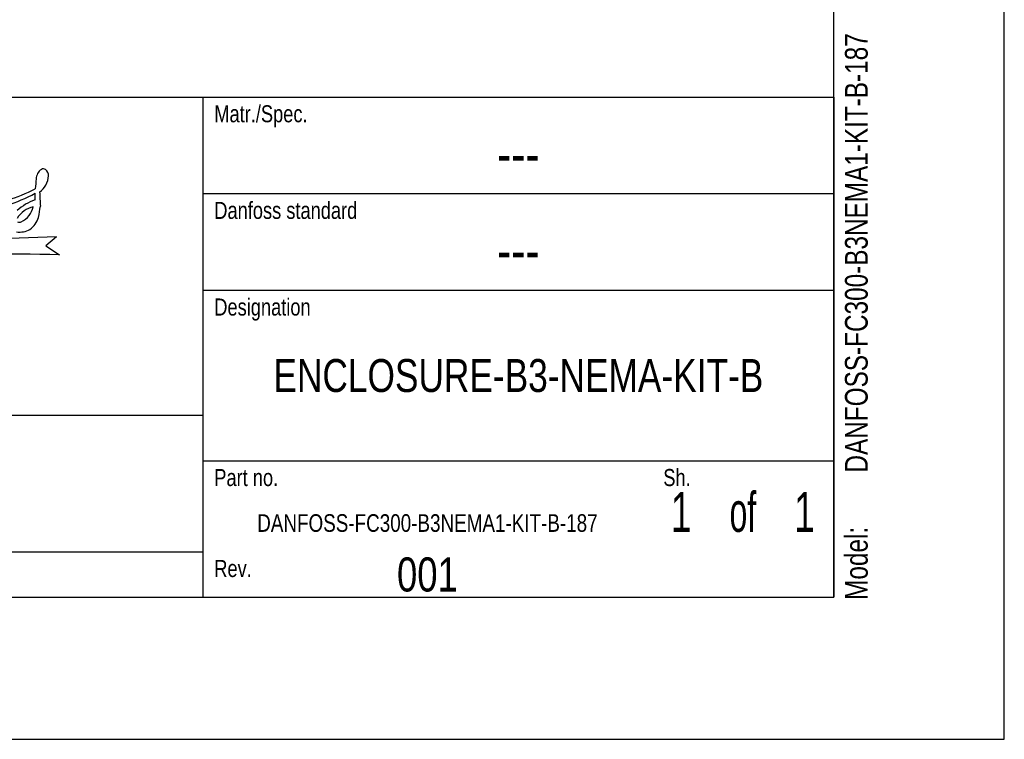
# Model space of a CAD drawing. Extents: x 0 to 420, y 0 to 297.
# Tile 27 of 51: x 333 to 420, y 0 to 63. Entities that reach past the tile are written whole.
import ezdxf
from ezdxf.enums import TextEntityAlignment as Align

# ---------------------------------------------------------------- set-up
doc = ezdxf.new("R2010")
doc.units = 0
doc.header["$LTSCALE"] = 23.1
doc.layers.get('0').update_dxf_attribs({"linetype": 'CONTINUOUS'})
doc.styles.get("Standard").update_dxf_attribs({"font": 'txt', "width": 0.8})

# ---------------------------------------------------------------- blocks, each defined once
blk = doc.blocks.new('FORMAT_BL0', base_point=(309.801, 35.026))
at = {"color": 3, "linetype": 'CONTINUOUS'}
for p, q in [((336.61, 44.187), (335.677, 43.4)), ((335.677, 43.4), (336.893, 42.618))]:
    blk.add_line(p, q, dxfattribs=at)
for centre, radius, start, end in [((335.908, 49.249), 1.084, 124.99186, 177.66505), ((334.022, 49.67), 1.899, 305.85246, 356.79174), ((335.458, 49.868), 0.319, 49.63052, 122.60687), ((335.284, 49.604), 0.635, 356.44305, 53.10223), ((616.376, 25.116), 282.588, 175.0921, 175.26626), ((328.097, 60.368), 14.014, 287.23099, 298.30596), ((329.553, 57.954), 10.845, 284.56019, 298.64826), ((331.657, 47.762), 3.097, 354.11924, 4.95248), ((387.071, 50.216), 51.979, 182.29892, 183.66892), ((336.264, 43.023), 4.678, 109.05141, 131.64709), ((335.145, 44.584), 2.339, 104.08184, 148.1292), ((332.659, 47.281), 1.964, 296.15186, 347.42074), ((323.551, 48.286), 11.73, 348.31869, 353.16449), ((332.947, 46.592), 2.2, 307.37754, 341.96874), ((333.371, 45.934), 0.444, 245.47476, 290.32275), ((339.718, -104.263), 148.482, 91.19927, 96.2481), ((333.345, 46.636), 2.022, 263.22075, 297.61783), ((332.209, -134.324), 177.004, 88.48356, 92.9661)]:
    blk.add_arc(centre, radius, start, end, dxfattribs=at)
at = {"color": 5, "linetype": 'CONTINUOUS', "width": 0.8}
for s, p in [('Matr./Spec.', (350.501, 54.276)), ('Danfoss standard', (350.501, 45.776)), ('Designation', (350.501, 37.276)), ('Part no.', (350.501, 22.276)), ('Sh.', (390.001, 22.276)), ('Rev.', (350.501, 14.276))]:
    blk.add_text(s, height=1.5, dxfattribs=at).set_placement(p)

msp = doc.modelspace()

# ---------------------------------------------------------------- linework, layer by layer
at = {"color": 7, "linetype": 'CONTINUOUS'}
for p, q in [((420, 0), (420, 297)), ((405, 12.5), (405, 284.5)), ((225, 56.5), (405, 56.5)), ((15, 12.5), (405, 12.5)), ((0, 0), (420, 0))]:
    msp.add_line(p, q, dxfattribs=at)
at = {"color": 2, "linetype": 'CONTINUOUS'}
for p, q in [((225, 56.5), (405, 56.5)), ((349.5, 56.5), (349.5, 12.5)), ((405, 56.5), (405, 12.5)), ((349.5, 48), (405, 48)), ((349.5, 39.5), (405, 39.5)), ((225, 28.5), (349.5, 28.5)), ((349.5, 24.5), (405, 24.5)), ((225, 16.5), (349.5, 16.5)), ((225, 12.5), (405, 12.5))]:
    msp.add_line(p, q, dxfattribs=at)

# ---------------------------------------------------------------- block references
msp.add_blockref('FORMAT_BL0', (309.801, 35.026), dxfattribs=at)

# ---------------------------------------------------------------- texts
at = {"color": 5, "linetype": 'CONTINUOUS', "width": 0.8}
for s, p in [('DANFOSS-FC300-B3NEMA1-KIT-B-187', (407.983, 23.466)), ('Model: ', (407.983, 12.266))]:
    msp.add_text(s, height=2, rotation=90, dxfattribs=at).set_placement(p)
at = {"color": 5, "linetype": 'CONTINUOUS'}
for s, height, width, p in [('---', 3.5, 0.8, (377.25, 49.75)), ('---', 3.5, 0.8, (377.25, 41.25)), ('ENCLOSURE-B3-NEMA-KIT-B', 2.9, 0.8, (377.25, 30.55)), ('1', 3.5, 0.7, (391.575, 18.25)), (' of ', 3.5, 0.6, (397, 18.25)), ('1', 3.5, 0.7, (402.425, 18.25)), ('DANFOSS-FC300-B3NEMA1-KIT-B-187', 1.55, 0.8, (369.25, 18.25)), ('001', 3, 0.8, (369.25, 13))]:
    msp.add_text(s, height=height, dxfattribs=dict(at, width=width)).set_placement(p, align=Align.CENTER)

doc.saveas('drawing.dxf')
